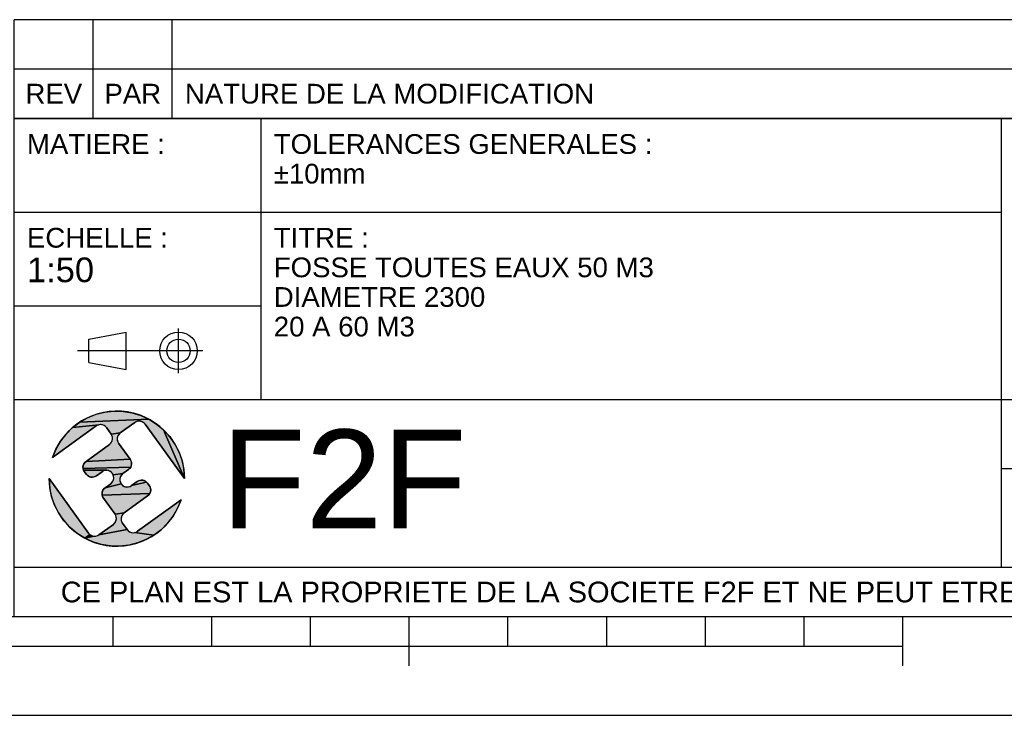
# Model space of a CAD drawing. Header units: millimetres. Extents: x 0 to 420, y 0 to 297.
# Tile 21 of 37: x 221 to 320, y 0 to 71. Entities that reach past the tile are written whole.
import ezdxf

# ---------------------------------------------------------------- set-up
doc = ezdxf.new("R2010")
doc.units = ezdxf.units.MM
doc.header["$LTSCALE"] = 23.1
doc.layers.get('0').update_dxf_attribs({"linetype": 'CONTINUOUS'})
doc.styles.get("Standard").update_dxf_attribs({"font": 'arial.ttf'})

# ---------------------------------------------------------------- blocks, each defined once
blk = doc.blocks.new('MARGEA3_BL0', base_point=(210.000078, 148.5))
at = {"color": 7, "linetype": 'Continuous'}
for p, q in [((10.000078, 10.000001), (410.000078, 10.000001)), ((230.000078, 7.000001), (230.000078, 10.000001)), ((240.000078, 7.000001), (240.000078, 10.000001)), ((250.000078, 7.000001), (250.000078, 10.000001)), ((260.000078, 5.000001), (260.000078, 10.000001)), ((270.000078, 7.000001), (270.000078, 10.000001)), ((280.000078, 7.000001), (280.000078, 10.000001)), ((290.000078, 7.000001), (290.000078, 10.000001)), ((300.000078, 7.000001), (300.000078, 10.000001)), ((310.000078, 5.000001), (310.000078, 10.000001)), ((110.000078, 7.000001), (310.000078, 7.000001)), ((0.000078, 0), (420.000078, 0))]:
    blk.add_line(p, q, dxfattribs=at)
blk = doc.blocks.new('ISO_BL2', base_point=(232.749, 36.942))
at = {"color": 2, "linetype": 'Continuous'}
for p, q in [((236.628, 34.665), (236.628, 39.219)), ((227.548, 38.125), (231.345, 38.843)), ((227.548, 35.759), (227.548, 38.125)), ((231.345, 35.041), (231.345, 38.843)), ((239.089, 36.942), (226.408, 36.942)), ((227.548, 35.759), (231.345, 35.041))]:
    blk.add_line(p, q, dxfattribs=at)
for radius in [1.901, 1.183]:
    blk.add_circle((236.628, 36.942), radius, dxfattribs=at)
blk = doc.blocks.new('LOGO-F2F-A3_BL3', base_point=(230.383, 23.986))
at = {"linetype": 'Continuous'}
for points in [[(232.337, 29.758), (232.191, 29.675), (230.732, 28.62), (229.808, 28.507), (229.339, 29.155), (229.226, 29.28), (229.089, 29.376), (228.933, 29.438), (228.767, 29.465), (228.599, 29.454), (225.893, 29.159), (226.627, 29.714), (233.638, 30.013), (234.416, 29.522), (235.122, 28.931), (237.233, 23.986), (233.238, 29.507), (233.125, 29.632), (232.987, 29.727), (232.831, 29.79), (232.666, 29.817), (232.498, 29.806)], [(229.176, 30.729), (230.091, 30.83), (231.011, 30.807), (231.92, 30.661), (232.801, 30.395), (233.638, 30.013), (226.627, 29.714), (227.428, 30.166), (228.284, 30.506)], [(228.292, 29.324), (223.876, 26.129), (224.223, 26.982), (224.68, 27.781), (225.24, 28.511), (225.893, 29.159), (228.599, 29.454), (228.438, 29.406)], [(237.171, 24.904), (237.233, 23.986), (235.122, 28.931), (235.742, 28.251), (236.266, 27.494), (236.683, 26.674), (236.986, 25.805)], [(230.608, 28.507), (230.512, 28.369), (230.449, 28.214), (230.423, 28.048), (230.434, 27.88), (230.482, 27.719), (230.564, 27.573), (231.737, 25.953), (227.262, 25.74), (229.64, 27.46), (229.764, 27.573), (229.86, 27.711), (229.923, 27.867), (229.95, 28.033), (229.939, 28.2), (229.891, 28.361), (229.808, 28.507), (230.732, 28.62)], [(231.819, 25.806), (231.867, 25.645), (231.878, 25.478), (231.851, 25.312), (231.789, 25.156), (226.964, 25), (226.953, 25.167), (226.979, 25.333), (227.042, 25.489), (227.138, 25.627), (227.262, 25.74), (231.737, 25.953)], [(231.693, 25.018), (231.569, 24.905), (231.001, 24.495), (230.014, 24.377), (229.932, 24.524), (229.819, 24.648), (229.681, 24.744), (229.525, 24.807), (229.359, 24.833), (227.012, 24.839), (226.964, 25), (231.789, 25.156)], [(223.594, 23.068), (223.533, 23.986), (227.527, 18.464), (227.64, 18.34), (227.127, 17.959), (226.349, 18.449), (225.643, 19.04), (225.023, 19.72), (224.499, 20.477), (224.082, 21.297), (223.779, 22.166)], [(229.031, 24.774), (228.884, 24.692), (228.317, 24.281), (228.171, 24.199), (228.01, 24.151), (227.843, 24.14), (227.677, 24.166), (227.521, 24.229), (227.383, 24.325), (227.27, 24.449), (227.094, 24.692), (227.012, 24.839), (229.359, 24.833), (229.192, 24.822)], [(230.877, 24.382), (230.781, 24.244), (230.718, 24.088), (230.692, 23.923), (230.703, 23.755), (230.751, 23.594), (230.833, 23.448), (229.196, 23.066), (229.764, 23.476), (229.888, 23.589), (229.984, 23.727), (230.047, 23.883), (230.073, 24.049), (230.062, 24.216), (230.014, 24.377), (231.001, 24.495)], [(233.495, 23.522), (233.671, 23.279), (233.753, 23.133), (233.801, 22.972), (233.812, 22.804), (233.786, 22.638), (233.723, 22.483), (228.898, 22.326), (228.887, 22.494), (228.914, 22.659), (228.976, 22.815), (229.072, 22.953), (229.196, 23.066), (230.833, 23.448), (230.946, 23.324), (231.084, 23.228), (231.24, 23.165), (231.406, 23.138), (231.573, 23.149), (231.734, 23.197), (231.881, 23.28), (233.382, 23.646)], [(232.923, 23.832), (233.088, 23.805), (233.244, 23.742), (233.382, 23.646), (231.881, 23.28), (232.448, 23.69), (232.594, 23.773), (232.755, 23.821)], [(233.627, 22.345), (233.503, 22.232), (231.125, 20.511), (230.201, 20.398), (229.028, 22.019), (228.946, 22.165), (228.898, 22.326), (233.723, 22.483)], [(234.872, 18.812), (234.138, 18.257), (232.166, 18.517), (232.327, 18.565), (232.473, 18.648), (236.889, 21.842), (236.543, 20.99), (236.085, 20.191), (235.525, 19.461)], [(231.001, 20.398), (230.905, 20.26), (230.842, 20.105), (230.815, 19.939), (230.826, 19.771), (230.874, 19.61), (230.957, 19.464), (231.426, 18.816), (228.574, 18.296), (230.033, 19.351), (230.157, 19.464), (230.253, 19.602), (230.316, 19.758), (230.342, 19.924), (230.331, 20.091), (230.283, 20.252), (230.201, 20.398), (231.125, 20.511)], [(231.998, 18.506), (232.166, 18.517), (234.138, 18.257), (233.337, 17.805), (232.481, 17.465), (231.589, 17.243), (230.674, 17.142), (229.754, 17.165), (228.845, 17.31), (227.964, 17.577), (227.127, 17.959), (228.099, 18.155), (228.267, 18.165), (228.428, 18.213), (228.574, 18.296), (231.426, 18.816), (231.539, 18.692), (231.676, 18.596), (231.832, 18.533)], [(228.099, 18.155), (227.127, 17.959), (227.64, 18.34), (227.778, 18.244), (227.934, 18.181)]]:
    blk.add_hatch(color=2, dxfattribs=at).paths.add_polyline_path(points)
at = {"color": 2, "linetype": 'Continuous'}
for p, q in [((226.627, 29.714), (227.428, 30.166)), ((233.638, 30.013), (226.627, 29.714)), ((227.428, 30.166), (228.284, 30.506)), ((228.284, 30.506), (229.176, 30.729)), ((229.176, 30.729), (230.091, 30.83)), ((230.091, 30.83), (231.011, 30.807)), ((231.011, 30.807), (231.92, 30.661)), ((231.92, 30.661), (232.801, 30.395)), ((232.801, 30.395), (233.638, 30.013)), ((233.638, 30.013), (234.416, 29.522)), ((225.24, 28.511), (225.893, 29.159)), ((225.893, 29.159), (226.627, 29.714)), ((228.599, 29.454), (225.893, 29.159)), ((228.438, 29.406), (228.292, 29.324)), ((228.599, 29.454), (228.438, 29.406)), ((228.767, 29.465), (228.599, 29.454)), ((228.933, 29.438), (228.767, 29.465)), ((229.089, 29.376), (228.933, 29.438)), ((229.226, 29.28), (229.089, 29.376)), ((229.339, 29.155), (229.226, 29.28)), ((232.337, 29.758), (232.191, 29.675)), ((232.498, 29.806), (232.337, 29.758)), ((232.666, 29.817), (232.498, 29.806)), ((232.831, 29.79), (232.666, 29.817)), ((232.987, 29.727), (232.831, 29.79)), ((233.125, 29.632), (232.987, 29.727)), ((233.238, 29.507), (233.125, 29.632)), ((234.416, 29.522), (235.122, 28.931)), ((235.122, 28.931), (237.233, 23.986)), ((235.122, 28.931), (235.742, 28.251)), ((224.68, 27.781), (225.24, 28.511)), ((230.732, 28.62), (229.808, 28.507)), ((229.891, 28.361), (229.808, 28.507)), ((229.939, 28.2), (229.891, 28.361)), ((229.923, 27.867), (229.95, 28.033)), ((229.95, 28.033), (229.939, 28.2)), ((230.449, 28.214), (230.423, 28.048)), ((230.423, 28.048), (230.434, 27.88)), ((230.512, 28.369), (230.449, 28.214)), ((230.608, 28.507), (230.512, 28.369)), ((230.732, 28.62), (230.608, 28.507)), ((235.742, 28.251), (236.266, 27.494)), ((223.876, 26.129), (224.223, 26.982)), ((224.223, 26.982), (224.68, 27.781)), ((229.64, 27.46), (229.764, 27.573)), ((229.764, 27.573), (229.86, 27.711)), ((229.86, 27.711), (229.923, 27.867)), ((230.434, 27.88), (230.482, 27.719)), ((230.482, 27.719), (230.564, 27.573)), ((236.266, 27.494), (236.683, 26.674)), ((231.737, 25.953), (227.262, 25.74)), ((231.737, 25.953), (231.819, 25.806)), ((236.683, 26.674), (236.986, 25.805)), ((226.953, 25.167), (226.979, 25.333)), ((226.964, 25), (226.953, 25.167)), ((231.789, 25.156), (226.964, 25)), ((227.012, 24.839), (226.964, 25)), ((226.979, 25.333), (227.042, 25.489)), ((227.042, 25.489), (227.138, 25.627)), ((227.138, 25.627), (227.262, 25.74)), ((231.693, 25.018), (231.569, 24.905)), ((231.789, 25.156), (231.693, 25.018)), ((231.851, 25.312), (231.789, 25.156)), ((231.819, 25.806), (231.867, 25.645)), ((231.878, 25.478), (231.851, 25.312)), ((231.867, 25.645), (231.878, 25.478)), ((236.986, 25.805), (237.171, 24.904)), ((223.594, 23.068), (223.533, 23.986)), ((227.094, 24.692), (227.012, 24.839)), ((229.359, 24.833), (227.012, 24.839)), ((227.383, 24.325), (227.27, 24.449)), ((227.521, 24.229), (227.383, 24.325)), ((227.677, 24.166), (227.521, 24.229)), ((227.843, 24.14), (227.677, 24.166)), ((228.01, 24.151), (227.843, 24.14)), ((228.171, 24.199), (228.01, 24.151)), ((228.317, 24.281), (228.171, 24.199)), ((229.031, 24.774), (228.884, 24.692)), ((229.192, 24.822), (229.031, 24.774)), ((229.359, 24.833), (229.192, 24.822)), ((229.525, 24.807), (229.359, 24.833)), ((229.681, 24.744), (229.525, 24.807)), ((229.819, 24.648), (229.681, 24.744)), ((229.932, 24.524), (229.819, 24.648)), ((230.014, 24.377), (229.932, 24.524)), ((231.001, 24.495), (230.014, 24.377)), ((230.062, 24.216), (230.014, 24.377)), ((230.047, 23.883), (230.073, 24.049)), ((230.073, 24.049), (230.062, 24.216)), ((230.718, 24.088), (230.692, 23.923)), ((230.781, 24.244), (230.718, 24.088)), ((230.877, 24.382), (230.781, 24.244)), ((231.001, 24.495), (230.877, 24.382)), ((237.171, 24.904), (237.233, 23.986)), ((223.779, 22.166), (223.594, 23.068)), ((228.976, 22.815), (229.072, 22.953)), ((229.072, 22.953), (229.196, 23.066)), ((230.833, 23.448), (229.196, 23.066)), ((229.764, 23.476), (229.888, 23.589)), ((229.888, 23.589), (229.984, 23.727)), ((229.984, 23.727), (230.047, 23.883)), ((230.692, 23.923), (230.703, 23.755)), ((230.703, 23.755), (230.751, 23.594)), ((230.751, 23.594), (230.833, 23.448)), ((230.833, 23.448), (230.946, 23.324)), ((230.946, 23.324), (231.084, 23.228)), ((231.084, 23.228), (231.24, 23.165)), ((231.24, 23.165), (231.406, 23.138)), ((231.406, 23.138), (231.573, 23.149)), ((231.573, 23.149), (231.734, 23.197)), ((231.734, 23.197), (231.881, 23.28)), ((233.382, 23.646), (231.881, 23.28)), ((232.448, 23.69), (232.594, 23.773)), ((232.594, 23.773), (232.755, 23.821)), ((232.755, 23.821), (232.923, 23.832)), ((232.923, 23.832), (233.088, 23.805)), ((233.088, 23.805), (233.244, 23.742)), ((233.244, 23.742), (233.382, 23.646)), ((233.382, 23.646), (233.495, 23.522)), ((233.671, 23.279), (233.753, 23.133)), ((233.753, 23.133), (233.801, 22.972)), ((233.801, 22.972), (233.812, 22.804)), ((224.082, 21.297), (223.779, 22.166)), ((228.887, 22.494), (228.914, 22.659)), ((228.898, 22.326), (228.887, 22.494)), ((233.723, 22.483), (228.898, 22.326)), ((228.946, 22.165), (228.898, 22.326)), ((228.914, 22.659), (228.976, 22.815)), ((229.028, 22.019), (228.946, 22.165)), ((233.627, 22.345), (233.503, 22.232)), ((233.723, 22.483), (233.627, 22.345)), ((233.786, 22.638), (233.723, 22.483)), ((233.812, 22.804), (233.786, 22.638)), ((224.499, 20.477), (224.082, 21.297)), ((236.543, 20.99), (236.085, 20.191)), ((236.889, 21.842), (236.543, 20.99)), ((225.023, 19.72), (224.499, 20.477)), ((231.125, 20.511), (230.201, 20.398)), ((230.283, 20.252), (230.201, 20.398)), ((230.331, 20.091), (230.283, 20.252)), ((230.342, 19.924), (230.331, 20.091)), ((230.842, 20.105), (230.815, 19.939)), ((230.905, 20.26), (230.842, 20.105)), ((231.001, 20.398), (230.905, 20.26)), ((231.125, 20.511), (231.001, 20.398)), ((236.085, 20.191), (235.525, 19.461)), ((225.643, 19.04), (225.023, 19.72)), ((226.349, 18.449), (225.643, 19.04)), ((230.033, 19.351), (230.157, 19.464)), ((230.157, 19.464), (230.253, 19.602)), ((230.253, 19.602), (230.316, 19.758)), ((230.316, 19.758), (230.342, 19.924)), ((230.815, 19.939), (230.826, 19.771)), ((230.826, 19.771), (230.874, 19.61)), ((230.874, 19.61), (230.957, 19.464)), ((235.525, 19.461), (234.872, 18.812)), ((227.127, 17.959), (226.349, 18.449)), ((227.64, 18.34), (227.127, 17.959)), ((228.099, 18.155), (227.127, 17.959)), ((227.964, 17.577), (227.127, 17.959)), ((227.527, 18.464), (227.64, 18.34)), ((227.64, 18.34), (227.778, 18.244)), ((227.778, 18.244), (227.934, 18.181)), ((227.934, 18.181), (228.099, 18.155)), ((228.099, 18.155), (228.267, 18.165)), ((228.267, 18.165), (228.428, 18.213)), ((228.428, 18.213), (228.574, 18.296)), ((231.426, 18.816), (228.574, 18.296)), ((231.426, 18.816), (231.539, 18.692)), ((231.539, 18.692), (231.676, 18.596)), ((231.676, 18.596), (231.832, 18.533)), ((231.832, 18.533), (231.998, 18.506)), ((231.998, 18.506), (232.166, 18.517)), ((232.166, 18.517), (232.327, 18.565)), ((234.138, 18.257), (232.166, 18.517)), ((232.327, 18.565), (232.473, 18.648)), ((234.138, 18.257), (233.337, 17.805)), ((234.872, 18.812), (234.138, 18.257)), ((228.845, 17.31), (227.964, 17.577)), ((229.754, 17.165), (228.845, 17.31)), ((230.674, 17.142), (229.754, 17.165)), ((231.589, 17.243), (230.674, 17.142)), ((232.481, 17.465), (231.589, 17.243)), ((233.337, 17.805), (232.481, 17.465))]:
    blk.add_line(p, q, dxfattribs=at)
at = {"color": 7, "linetype": 'Continuous'}
for p, q in [((223.876, 26.129), (228.292, 29.324)), ((229.339, 29.155), (229.808, 28.507)), ((230.732, 28.62), (232.191, 29.675)), ((233.238, 29.507), (237.233, 23.986)), ((229.64, 27.46), (227.262, 25.74)), ((231.737, 25.953), (230.564, 27.573)), ((227.527, 18.464), (223.533, 23.986)), ((227.094, 24.692), (227.27, 24.449)), ((228.317, 24.281), (228.884, 24.692)), ((231.001, 24.495), (231.569, 24.905)), ((229.764, 23.476), (229.196, 23.066)), ((232.448, 23.69), (231.881, 23.28)), ((233.671, 23.279), (233.495, 23.522)), ((229.028, 22.019), (230.201, 20.398)), ((231.125, 20.511), (233.503, 22.232)), ((236.889, 21.842), (232.473, 18.648)), ((230.033, 19.351), (228.574, 18.296)), ((231.426, 18.816), (230.957, 19.464))]:
    blk.add_line(p, q, dxfattribs=at)
at = {"color": 2, "linetype": 'Continuous'}
for points in [[(232.337, 29.758), (232.191, 29.675), (230.732, 28.62), (229.808, 28.507), (229.339, 29.155), (229.226, 29.28), (229.089, 29.376), (228.933, 29.438), (228.767, 29.465), (228.599, 29.454), (225.893, 29.159), (226.627, 29.714), (233.638, 30.013), (234.416, 29.522), (235.122, 28.931), (237.233, 23.986), (233.238, 29.507), (233.125, 29.632), (232.987, 29.727), (232.831, 29.79), (232.666, 29.817), (232.498, 29.806), (232.337, 29.758)], [(229.176, 30.729), (230.091, 30.83), (231.011, 30.807), (231.92, 30.661), (232.801, 30.395), (233.638, 30.013), (226.627, 29.714), (227.428, 30.166), (228.284, 30.506), (229.176, 30.729)], [(228.292, 29.324), (223.876, 26.129), (224.223, 26.982), (224.68, 27.781), (225.24, 28.511), (225.893, 29.159), (228.599, 29.454), (228.438, 29.406), (228.292, 29.324)], [(237.171, 24.904), (237.233, 23.986), (235.122, 28.931), (235.742, 28.251), (236.266, 27.494), (236.683, 26.674), (236.986, 25.805), (237.171, 24.904)], [(230.608, 28.507), (230.512, 28.369), (230.449, 28.214), (230.423, 28.048), (230.434, 27.88), (230.482, 27.719), (230.564, 27.573), (231.737, 25.953), (227.262, 25.74), (229.64, 27.46), (229.764, 27.573), (229.86, 27.711), (229.923, 27.867), (229.95, 28.033), (229.939, 28.2), (229.891, 28.361), (229.808, 28.507), (230.732, 28.62), (230.608, 28.507)], [(231.819, 25.806), (231.867, 25.645), (231.878, 25.478), (231.851, 25.312), (231.789, 25.156), (226.964, 25), (226.953, 25.167), (226.979, 25.333), (227.042, 25.489), (227.138, 25.627), (227.262, 25.74), (231.737, 25.953), (231.819, 25.806)], [(231.693, 25.018), (231.569, 24.905), (231.001, 24.495), (230.014, 24.377), (229.932, 24.524), (229.819, 24.648), (229.681, 24.744), (229.525, 24.807), (229.359, 24.833), (227.012, 24.839), (226.964, 25), (231.789, 25.156), (231.693, 25.018)], [(223.594, 23.068), (223.533, 23.986), (227.527, 18.464), (227.64, 18.34), (227.127, 17.959), (226.349, 18.449), (225.643, 19.04), (225.023, 19.72), (224.499, 20.477), (224.082, 21.297), (223.779, 22.166), (223.594, 23.068)], [(229.031, 24.774), (228.884, 24.692), (228.317, 24.281), (228.171, 24.199), (228.01, 24.151), (227.843, 24.14), (227.677, 24.166), (227.521, 24.229), (227.383, 24.325), (227.27, 24.449), (227.094, 24.692), (227.012, 24.839), (229.359, 24.833), (229.192, 24.822), (229.031, 24.774)], [(230.877, 24.382), (230.781, 24.244), (230.718, 24.088), (230.692, 23.923), (230.703, 23.755), (230.751, 23.594), (230.833, 23.448), (229.196, 23.066), (229.764, 23.476), (229.888, 23.589), (229.984, 23.727), (230.047, 23.883), (230.073, 24.049), (230.062, 24.216), (230.014, 24.377), (231.001, 24.495), (230.877, 24.382)], [(233.495, 23.522), (233.671, 23.279), (233.753, 23.133), (233.801, 22.972), (233.812, 22.804), (233.786, 22.638), (233.723, 22.483), (228.898, 22.326), (228.887, 22.494), (228.914, 22.659), (228.976, 22.815), (229.072, 22.953), (229.196, 23.066), (230.833, 23.448), (230.946, 23.324), (231.084, 23.228), (231.24, 23.165), (231.406, 23.138), (231.573, 23.149), (231.734, 23.197), (231.881, 23.28), (233.382, 23.646), (233.495, 23.522)], [(232.923, 23.832), (233.088, 23.805), (233.244, 23.742), (233.382, 23.646), (231.881, 23.28), (232.448, 23.69), (232.594, 23.773), (232.755, 23.821), (232.923, 23.832)], [(233.627, 22.345), (233.503, 22.232), (231.125, 20.511), (230.201, 20.398), (229.028, 22.019), (228.946, 22.165), (228.898, 22.326), (233.723, 22.483), (233.627, 22.345)], [(234.872, 18.812), (234.138, 18.257), (232.166, 18.517), (232.327, 18.565), (232.473, 18.648), (236.889, 21.842), (236.543, 20.99), (236.085, 20.191), (235.525, 19.461), (234.872, 18.812)], [(231.001, 20.398), (230.905, 20.26), (230.842, 20.105), (230.815, 19.939), (230.826, 19.771), (230.874, 19.61), (230.957, 19.464), (231.426, 18.816), (228.574, 18.296), (230.033, 19.351), (230.157, 19.464), (230.253, 19.602), (230.316, 19.758), (230.342, 19.924), (230.331, 20.091), (230.283, 20.252), (230.201, 20.398), (231.125, 20.511), (231.001, 20.398)], [(231.998, 18.506), (232.166, 18.517), (234.138, 18.257), (233.337, 17.805), (232.481, 17.465), (231.589, 17.243), (230.674, 17.142), (229.754, 17.165), (228.845, 17.31), (227.964, 17.577), (227.127, 17.959), (228.099, 18.155), (228.267, 18.165), (228.428, 18.213), (228.574, 18.296), (231.426, 18.816), (231.539, 18.692), (231.676, 18.596), (231.832, 18.533), (231.998, 18.506)], [(228.099, 18.155), (227.127, 17.959), (227.64, 18.34), (227.778, 18.244), (227.934, 18.181), (228.099, 18.155)]]:
    blk.add_lwpolyline(points, dxfattribs=at)
at = {"color": 7, "linetype": 'Continuous'}
for centre, radius, start, end in [((230.383, 23.986), 6.85, 0, 161.76534), ((228.732, 28.716), 0.75, 35.88267, 125.88267), ((232.63, 29.068), 0.75, 35.88267, 125.88267), ((229.201, 28.068), 0.75, 305.88267, 35.88267), ((231.172, 28.013), 0.75, 125.88267, 215.88267), ((231.129, 25.513), 0.75, 305.88267, 35.88267), ((227.702, 25.132), 0.75, 125.88267, 215.88267), ((230.383, 23.986), 6.85, 180, 341.76534), ((227.878, 24.889), 0.75, 215.88267, 305.88267), ((229.324, 24.084), 0.75, 305.88267, 125.88267), ((231.441, 23.887), 0.75, 125.88267, 305.88267), ((229.636, 22.458), 0.75, 125.88267, 215.88267), ((232.887, 23.082), 0.75, 35.88267, 125.88267), ((233.063, 22.839), 0.75, 305.88267, 35.88267), ((229.593, 19.959), 0.75, 305.88267, 35.88267), ((231.564, 19.904), 0.75, 125.88267, 215.88267), ((228.135, 18.904), 0.75, 215.88267, 305.88267), ((232.033, 19.256), 0.75, 215.88267, 305.88267)]:
    blk.add_arc(centre, radius, start, end, dxfattribs=at)
blk = doc.blocks.new('*T5')
at = {"color": 2, "linetype": 'Continuous'}
for p, q in [((0, 0), (0, 50.5)), ((0, 50.5), (190, 50.5)), ((25, 22), (25, 50.5)), ((100, 5), (100, 50.5)), ((160, 5), (160, 50.5)), ((190, 0), (190, 50.5)), ((0, 41), (100, 41)), ((160, 41), (190, 41)), ((0, 31.5), (25, 31.5)), ((160, 31.5), (190, 31.5)), ((0, 22), (190, 22)), ((175, 5), (175, 22)), ((100, 15), (190, 15)), ((0, 5), (190, 5)), ((0, 0), (190, 0))]:
    blk.add_line(p, q, dxfattribs=at)
at = {"color": 5, "linetype": 'Continuous', "line_spacing_factor": 0.9}
for s, insert, char_height, width, attachment_point in [('MATIERE :\\P ', (1.28, 48.9), 2, 27.86617, 1), ('TOLERANCES GENERALES :\\P±10mm', (26.28, 48.9), 2, 76.55019, 1), ('OBSERVATIONS :\\P \\PMasse : 2689,730 Kg\\PVolume matière : 1,008 m3\\PSurface dévelop. int. et ext. : 204,882 m²', (101.28, 48.9), 2, 100.50558, 1), ('ECHELLE :\\P\\H2.5;1:50', (1.28, 39.4), 2, 28.52045, 1), ('TITRE :\\PFOSSE TOUTES EAUX 50 M3\\PDIAMETRE 2300\\P20 A 60 M3', (26.28, 39.4), 2, 76.84758, 1), ('DATE :\\P03/02/2021', (175, 29.25), 2, 27.95539, 2), ('A3', (182.5, 20.4), 4, 13.65056, 2), ('REFERENCE PRODUIT : FTE3/6317/50', (130, 19.5), 2, 101.05576, 2), ('LANGUE : FR', (167.5, 19.25), 1.5, 26.26394, 2), ('N°: A2200.21.042', (130, 12.5), 5, 110.33457, 2), ('A', (167.5, 12.5), 5, 9.29368, 2), ('FOLIO:  \\P\\H3.0;1/1', (182.5, 12.812), 1.5, 16.03717, 2), ('CE PLAN EST LA PROPRIETE DE LA SOCIETE F2F ET NE PEUT ETRE REPRODUIT OU COMMUNIQUE SANS SON AUTORISATION', (95, 3.55), 2.1, 360.45056, 2)]:
    blk.add_mtext(s, dxfattribs=dict(at, insert=insert, char_height=char_height, width=width, attachment_point=attachment_point))
blk = doc.blocks.new('*T6')
at = {"color": 2, "linetype": 'Continuous'}
for p, q in [((190, 10), (0, 10)), ((0, 0), (0, 10)), ((8, 0), (8, 10)), ((16, 0), (16, 10)), ((174, 0), (174, 10)), ((190, 0), (190, 10)), ((190, 5), (0, 5)), ((190, 0), (0, 0))]:
    blk.add_line(p, q, dxfattribs=at)
at = {"color": 5, "linetype": 'Continuous', "char_height": 2, "line_spacing_factor": 0.9}
for s, insert, width, attachment_point in [('REV', (4, 3.5), 11.46468, 2), ('PAR', (12, 3.5), 11.46468, 2), ('NATURE DE LA MODIFICATION', (17.28, 3.5), 82.72119, 1), ('DATE', (182, 3.5), 14.86989, 2)]:
    blk.add_mtext(s, dxfattribs=dict(at, insert=insert, width=width, attachment_point=attachment_point))

msp = doc.modelspace()

# ---------------------------------------------------------------- linework, layer by layer
at = {"color": 7, "linetype": 'Continuous'}
msp.add_line((0, 0), (420, 0), dxfattribs=at)

# ---------------------------------------------------------------- block references
msp.add_blockref('MARGEA3_BL0', (210, 148.5), dxfattribs=at)
for name, p in [('*T6', (220.001, 60.502)), ('*T5', (220, 10))]:
    msp.add_blockref(name, p)
at = {"color": 2, "linetype": 'Continuous'}
for name, p in [('ISO_BL2', (232.749, 36.942)), ('LOGO-F2F-A3_BL3', (230.383, 23.986))]:
    msp.add_blockref(name, p, dxfattribs=at)

# ---------------------------------------------------------------- texts
at = {"color": 5, "linetype": 'Continuous', "insert": (240.977, 28.955), "char_height": 10, "width": 24.79554, "attachment_point": 1, "line_spacing_factor": 0.9}
msp.add_mtext('F2F', dxfattribs=at)

doc.saveas('drawing.dxf')
